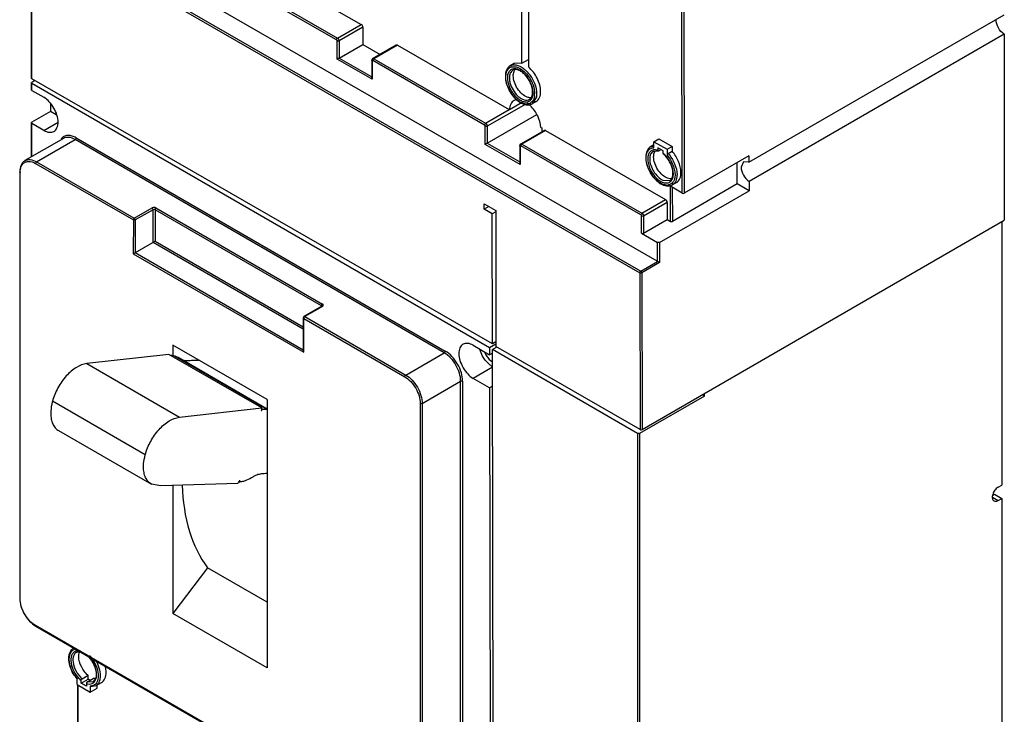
# Model space of a CAD drawing. Header units: millimetres. Extents: x 107 to 319, y 46 to 550.
# Tile 3 of 6: x 107 to 319, y 212 to 361. Entities that reach past the tile are written whole.
import ezdxf

# ---------------------------------------------------------------- set-up
doc = ezdxf.new("R2010")
doc.units = ezdxf.units.MM
doc.header["$LTSCALE"] = 38.713635
doc.layers.get('0').update_dxf_attribs({"linetype": 'CONTINUOUS'})

msp = doc.modelspace()

# ---------------------------------------------------------------- linework, layer by layer
at = {"color": 7, "linetype": 'Continuous'}
for p, q in [((249.79, 324.03), (249.7, 387.36)), ((250.13, 387.36), (250.22, 324.03)), ((215.36, 351.95), (215.36, 385.6)), ((244.93, 309.11), (113.84, 384.55)), ((216.74, 384.8), (216.74, 351.15)), ((109.93, 382.22), (109.93, 348.75)), ((110.02, 348.62), (110.02, 382.1)), ((110.02, 382.1), (240.69, 306.91)), ((110.23, 382.47), (240.9, 307.27)), ((156.78, 374.12), (180.82, 360.28)), ((175.52, 356.97), (151.48, 370.81)), ((151.69, 371.18), (175.73, 357.34)), ((264.15, 330.71), (318.95, 362.35)), ((175.73, 357.34), (180.82, 360.28)), ((181.17, 359.67), (176.08, 356.73)), ((181.17, 359.67), (181.18, 355.99)), ((318.96, 358.19), (264.16, 326.55)), ((318.96, 358.19), (319.01, 318.19)), ((175.66, 352.81), (175.66, 356.73)), ((176.08, 356.73), (176.09, 353.05)), ((176.09, 353.05), (181.18, 355.99)), ((181.18, 355.99), (184.91, 353.85)), ((188.35, 355.83), (183.26, 352.89)), ((188.6, 355.81), (183.51, 352.87)), ((188.6, 355.81), (212.64, 341.97)), ((183.16, 348.49), (175.66, 352.81)), ((176.09, 353.05), (183.07, 349.03)), ((183.07, 352.54), (183.07, 348.79)), ((183.15, 352.42), (183.16, 348.49)), ((207.34, 338.66), (183.3, 352.5)), ((183.51, 352.87), (207.55, 339.03)), ((213.7, 351.87), (212.85, 351.38)), ((215.36, 351.95), (213.7, 351.87)), ((215.36, 351.95), (216.74, 352.75)), ((109.93, 347.7), (109.93, 346.23)), ((209.02, 291.65), (110.02, 348.62)), ((110.71, 348.22), (110.02, 347.82)), ((110.02, 346.11), (110.02, 347.58)), ((208.4, 290.77), (110.02, 347.58)), ((110.02, 346.11), (112.61, 344.62)), ((114.05, 343.24), (114.05, 341.58)), ((216.16, 343.18), (207.9, 338.42)), ((215.4, 343.5), (212.69, 341.94)), ((218.47, 344.75), (217.55, 343.24)), ((218.4, 343.73), (217.55, 343.24)), ((114.05, 341.58), (110.02, 339.25)), ((115.3, 340.85), (114.05, 341.58)), ((207.55, 339.03), (212.64, 341.97)), ((207.91, 334.74), (218.57, 340.9)), ((109.93, 339.13), (109.93, 331.8)), ((110.02, 331.85), (110.02, 339.01)), ((112.6, 337.51), (110.02, 339.01)), ((112.6, 337.51), (115.68, 339.29)), ((207.48, 334.5), (207.48, 338.42)), ((207.9, 338.42), (207.91, 334.74)), ((220.17, 337.52), (215.08, 334.58)), ((220.42, 337.5), (215.33, 334.56)), ((219.4, 338.15), (219.6, 338.03)), ((219.6, 338.03), (219.6, 337.19)), ((220.42, 337.5), (246.23, 322.64)), ((116.83, 335.79), (108.56, 331.01)), ((111.06, 330.76), (119.33, 335.54)), ((198.66, 289.73), (119.33, 335.54)), ((119.54, 335.91), (198.87, 290.1)), ((214.98, 330.18), (207.48, 334.5)), ((207.91, 334.74), (214.89, 330.72)), ((215.33, 334.56), (241.14, 319.7)), ((243.73, 334.39), (243.01, 333.97)), ((243.73, 335.08), (244.79, 335.69)), ((243.73, 333.79), (243.73, 335.08)), ((243.73, 335.08), (246.56, 333.45)), ((244.79, 335.69), (247.62, 334.06)), ((214.89, 334.23), (214.89, 330.48)), ((214.97, 334.11), (214.98, 330.18)), ((240.92, 319.34), (215.12, 334.19)), ((244.67, 333.07), (243.56, 333.01)), ((243.56, 333.01), (243.56, 333.01)), ((244.58, 333.78), (244.58, 333.22)), ((245.71, 333.12), (244.58, 333.78)), ((244.79, 333.09), (245.28, 333.37)), ((245.71, 332.56), (245.71, 333.12)), ((246.56, 333.45), (247.62, 334.06)), ((246.56, 333.45), (246.56, 332.16)), ((246.77, 332.55), (247.62, 333.04)), ((247.62, 334.06), (247.62, 333.04)), ((110.85, 330.4), (131.85, 318.27)), ((111.06, 330.76), (132.06, 318.64)), ((264.15, 332.07), (250.22, 324.03)), ((261.61, 326.01), (261.61, 330.61)), ((262.98, 330.78), (262.46, 329.61)), ((264.15, 330.71), (262.98, 330.78)), ((264.15, 332.07), (264.15, 330.71)), ((107.44, 328.6), (107.43, 237)), ((107.52, 236.88), (107.52, 328.48)), ((245.66, 326.8), (247.16, 326.78)), ((261.61, 326.01), (247.68, 317.97)), ((248.56, 326.32), (247.71, 325.83)), ((264.16, 324.55), (261.61, 326.01)), ((264.16, 326.55), (264.16, 324.55)), ((244.93, 313.44), (264.16, 324.55)), ((247.26, 317.97), (247.25, 325.5)), ((249.79, 324.03), (247.25, 325.5)), ((247.67, 325.25), (247.68, 317.97)), ((207.25, 320.6), (207.25, 321.74)), ((207.25, 321.74), (209.72, 320.32)), ((241.14, 319.7), (246.23, 322.64)), ((246.58, 322.03), (241.49, 319.09)), ((246.58, 322.03), (246.59, 318.35)), ((132.06, 318.64), (135.88, 320.84)), ((136.09, 320.47), (132.27, 318.27)), ((136.09, 313.44), (136.09, 320.47)), ((136.51, 320.47), (136.51, 313.69)), ((172.28, 299.82), (136.51, 320.47)), ((136.72, 320.84), (172.49, 300.19)), ((208.24, 321.17), (207.25, 320.6)), ((208.98, 319.6), (207.25, 320.6)), ((209.72, 320.03), (208.98, 319.6)), ((209.02, 291.65), (208.98, 319.6)), ((209.72, 320.32), (209.77, 291.06)), ((131.85, 318.27), (131.84, 311)), ((132.27, 318.27), (132.27, 311.24)), ((241.07, 315.41), (241.07, 319.09)), ((241.16, 273.24), (319.01, 318.19)), ((241.49, 319.09), (241.5, 315.41)), ((241.5, 315.41), (246.59, 318.35)), ((246.59, 318.35), (247.26, 317.97)), ((318.48, 317.88), (318.48, 261.31)), ((241.07, 315.41), (244.5, 313.44)), ((131.84, 311), (136.51, 313.69)), ((168.37, 294.8), (136.09, 313.44)), ((136.51, 313.69), (136.38, 313.61)), ((136.51, 313.69), (168.37, 295.29)), ((244.51, 309.35), (244.5, 313.44)), ((244.93, 313.44), (244.93, 309.11)), ((131.98, 311.07), (132.13, 311.16)), ((132.27, 311.24), (168.37, 290.39)), ((131.84, 311), (168.46, 289.85)), ((240.9, 307.27), (244.51, 309.35)), ((244.93, 309.11), (241.11, 306.91)), ((240.69, 306.91), (240.74, 273.24)), ((241.11, 306.91), (241.16, 273.24)), ((172.34, 299.71), (168.52, 297.51)), ((172.49, 299.7), (168.67, 297.49)), ((172.28, 299.71), (172.28, 299.82)), ((168.37, 297.25), (168.37, 290.15)), ((168.46, 289.85), (168.46, 297.13)), ((168.46, 297.13), (190.18, 284.59)), ((168.67, 297.49), (190.39, 284.95)), ((209.76, 292.08), (209.02, 291.65)), ((140.35, 291.37), (140.35, 289.1)), ((160.58, 279.69), (140.35, 291.37)), ((204.88, 291.33), (208.41, 289.3)), ((209.77, 291.55), (208.4, 290.77)), ((208.4, 290.77), (208.41, 289.3)), ((209.96, 290.95), (209.02, 290.41)), ((209.18, 179.01), (209.02, 290.41)), ((240.21, 272.4), (209.02, 290.41)), ((240.74, 273.24), (209.77, 291.06)), ((139.51, 289.39), (121.83, 287.4)), ((159.45, 277.87), (139.51, 289.39)), ((160.61, 277.52), (140.67, 289.03)), ((160.58, 277.65), (141.46, 288.69)), ((190.39, 284.95), (198.66, 289.73)), ((209.03, 289.65), (208.41, 289.3)), ((121.83, 287.4), (141.77, 275.88)), ((209.03, 286.62), (204.88, 284.23)), ((193.92, 278.83), (202.19, 283.61)), ((202.19, 192.01), (202.19, 283.61)), ((202.62, 283.61), (202.61, 192.01)), ((208.42, 282.19), (204.88, 284.23)), ((209.04, 282.55), (208.42, 282.19)), ((208.42, 282.19), (208.56, 179.37)), ((134.42, 267.81), (114.48, 279.33)), ((160.58, 279.69), (160.58, 222.04)), ((254.56, 280.44), (240.63, 272.4)), ((254.56, 280.44), (254.1, 280.71)), ((254.56, 280.44), (254.56, 280.98)), ((141.77, 275.88), (159.45, 277.87)), ((159.45, 277.87), (159.29, 277.33)), ((159.29, 277.33), (159.49, 277.35)), ((159.49, 277.35), (159.35, 277.43)), ((159.57, 277.62), (159.37, 277.74)), ((159.49, 277.35), (159.57, 277.62)), ((193.5, 278.83), (193.49, 187.24)), ((193.92, 278.83), (193.91, 187.24)), ((115.79, 273), (135.73, 261.49)), ((240.21, 272.4), (240.2, 161.16)), ((240.63, 272.4), (240.62, 161.16)), ((137.77, 261.15), (135.73, 261.49)), ((154.28, 261.66), (137.77, 261.15)), ((140.35, 261.23), (140.35, 233.72)), ((154.37, 261.94), (154.28, 261.66)), ((154.5, 261.94), (154.37, 261.94)), ((154.59, 262.21), (154.5, 261.94)), ((154.55, 262.03), (154.69, 261.95)), ((154.78, 262.22), (154.59, 262.21)), ((154.69, 261.95), (154.78, 262.22)), ((317.67, 260.84), (318.48, 261.31)), ((316.46, 258.68), (317.67, 257.98)), ((316.52, 259.17), (316.88, 259.37)), ((316.88, 259.37), (318.48, 258.45)), ((317.67, 257.98), (318.48, 258.45)), ((318.48, 258.45), (318.48, 199.08)), ((147.82, 243.51), (140.35, 233.72)), ((160.58, 236.15), (147.82, 243.51)), ((160.58, 222.04), (140.35, 233.72)), ((190.17, 185.32), (110.84, 231.13)), ((110.9, 230.99), (190.23, 185.18)), ((120.84, 219.7), (122.11, 220.44)), ((122.11, 219.63), (122.11, 220.44)), ((119.78, 218.44), (119.78, 219.73)), ((119.78, 218.44), (122.6, 216.81)), ((119.94, 165.39), (119.94, 218.35)), ((120.03, 165.26), (120.03, 218.3)), ((120.62, 218.77), (122.11, 219.63)), ((120.62, 218.77), (120.62, 219.33)), ((121.76, 218.12), (120.62, 218.77)), ((121.76, 218.67), (121.76, 218.12)), ((121.97, 219.05), (123.24, 219.78)), ((121.97, 219.05), (123.2, 219.12)), ((122.54, 219.38), (122.11, 219.63)), ((122.6, 218.1), (122.6, 216.81)), ((123.76, 218.17), (122.73, 217.92)), ((123.75, 218.17), (125.03, 218.9)), ((124.09, 217.67), (124.09, 218.36)), ((122.6, 216.81), (124.09, 217.67))]:
    msp.add_line(p, q, dxfattribs=at)
for centre, radius, start, end in [((220.63, 275.67), 89.29, 119.9242, 120.2386), ((215.16, 349.04), 3.28, 170.4157, 173.8561), ((213.52, 349.73), 1.47, 114.854, 123.7406), ((213.74, 348.77), 1.98, 81.143, 84.7582), ((215.72, 348.78), 3.49, 177.3927, 180.0959), ((217.43, 348.94), 5.21, 189.9895, 194.3135), ((219.27, 349.66), 7.49, 202.3167, 210.1351), ((212.54, 345.43), 5.21, 9.9895, 14.3135), ((213.14, 345.53), 4.61, 5.3051, 10.0006), ((213.76, 345.59), 3.99, 0.1497, 5.3177), ((214.82, 345.33), 3.28, 350.4157, 353.8561), ((213.65, 345.38), 4.45, 0.1483, 4.9289), ((214.48, 345.37), 3.62, 353.854, 357.0779), ((214.12, 345.39), 3.97, 357.0756, 0.1038), ((218.04, 348.52), 5.81, 227.4252, 228.8513), ((213.04, 338.73), 5.83, 49.1229, 52.7224), ((212.69, 338.31), 6.38, 46.4744, 49.1396), ((216.46, 344.64), 1.47, 294.8476, 301.9589), ((212.45, 338.06), 6.72, 45.0729, 46.4861), ((252.45, 257.36), 89.29, 119.9242, 120.2386), ((243.87, 332.31), 1.88, 94.5785, 97.0748), ((242.64, 328.81), 4.85, 49.2768, 50.6651), ((111.81, 328.48), 4.28, 178.6631, 179.9991), ((247.66, 330.46), 4.96, 231.4593, 236.2642), ((246.54, 327.82), 2.06, 263.8586, 268.8757), ((246.54, 327.63), 1.87, 268.8833, 274.4313), ((168.67, 297.25), 0.3, 119.9999, 179.9954), ((212.11, 291.96), 5.24, 203.2746, 207.1614), ((212.21, 292.01), 5.35, 207.1605, 210.6853), ((212.19, 292), 5.33, 210.6647, 216.0948), ((119.97, 224.73), 1.82, 120.3175, 129.4834), ((119.89, 224.36), 1.31, 111.3767, 120.6633), ((119.91, 224.32), 1.36, 106.0448, 111.3751), ((121.85, 224.77), 1.67, 150.675, 155.8765), ((117.25, 219.9), 7.06, 35.6697, 43.0786), ((117.38, 219.92), 6.65, 21.7211, 31.6204), ((125.56, 224.62), 7.63, 213.3663, 220.1869), ((125.31, 224.47), 7.28, 213.4651, 220.5329), ((125.16, 224.29), 7.11, 220.2402, 221.3003), ((122.48, 219.88), 1.32, 306.0684, 309.1434), ((122.45, 219.92), 1.37, 309.1851, 316.4676)]:
    msp.add_arc(centre, radius, start, end, dxfattribs=at)
for centre, ratio, start_param, end_param in [((110.23, 348.75), 0.576397, 3.141549, 3.92618), ((250.01, 324.15), 0.577342, -2.356189, -0.785393)]:
    msp.add_ellipse(centre, major_axis=(0.3, 0), ratio=ratio, start_param=start_param, end_param=end_param, dxfattribs=at)
for points, knots in [([(181.17, 359.67), (181.17, 359.73), (181.13, 359.97), (180.98, 360.19), (180.82, 360.28)], [0, 0, 0, 0, 0.240678, 1, 1, 1, 1]), ([(318.96, 358.19), (318.45, 358.52), (317.65, 359.47), (317.26, 360.66), (317.26, 361.25)], [0, 0, 0, 0, 0.5036, 1, 1, 1, 1]), ([(175.52, 356.97), (175.52, 357.01), (175.54, 357.15), (175.63, 357.29), (175.73, 357.34)], [0, 0, 0, 0, 0.24048, 1, 1, 1, 1]), ([(176.08, 356.73), (176.05, 356.71), (175.92, 356.66), (175.75, 356.68), (175.66, 356.73)], [0, 0, 0, 0, 0.240409, 1, 1, 1, 1]), ([(175.73, 357.34), (175.78, 357.31), (175.96, 357.16), (176.08, 356.91), (176.08, 356.73)], [0, 0, 0, 0, 0.240221, 1, 1, 1, 1]), ([(188.6, 355.81), (188.58, 355.82), (188.5, 355.86), (188.4, 355.86), (188.35, 355.83)], [0, 0, 0, 0, 0.293794, 1, 1, 1, 1]), ([(183.26, 352.89), (183.2, 352.86), (183.1, 352.75), (183.07, 352.61), (183.07, 352.54)], [0, 0, 0, 0, 0.500507, 1, 1, 1, 1]), ([(183.15, 352.42), (183.14, 352.42), (183.1, 352.45), (183.07, 352.5), (183.07, 352.54)], [0, 0, 0, 0, 0.294096, 1, 1, 1, 1]), ([(183.15, 352.42), (183.15, 352.43), (183.16, 352.47), (183.19, 352.51), (183.22, 352.52)], [0, 0, 0, 0, 0.304911, 1, 1, 1, 1]), ([(183.33, 352.91), (183.34, 352.91), (183.4, 352.91), (183.46, 352.89), (183.51, 352.87)], [0, 0, 0, 0, 0.225072, 1, 1, 1, 1]), ([(183.51, 352.87), (183.49, 352.86), (183.41, 352.8), (183.35, 352.71), (183.33, 352.64)], [0, 0, 0, 0, 0.228595, 1, 1, 1, 1]), ([(212.85, 351.38), (212.5, 351.18), (211.91, 350.45), (211.79, 349.56), (211.79, 349.1)], [0, 0, 0, 0, 0.462987, 1, 1, 1, 1]), ([(212.85, 351.38), (213.07, 351.51), (213.62, 351.66), (214.52, 351.51), (215.44, 351.05), (216.67, 350.03), (217.88, 348.31), (218.42, 346.68), (218.5, 345.86)], [0, 0, 0, 0, 0.0869, 0.185288, 0.300558, 0.431995, 0.721578, 1, 1, 1, 1]), ([(213.38, 351.19), (213.88, 351.25), (214.73, 350.99), (215.68, 350.33), (216.67, 349.35), (217.62, 347.84), (218.03, 346.45), (218.08, 345.77)], [0, 0, 0, 0, 0.196601, 0.317881, 0.451261, 0.73381, 1, 1, 1, 1]), ([(211.93, 349.58), (211.97, 349.87), (212.13, 350.39), (212.5, 350.81), (212.71, 350.95)], [0, 0, 0, 0, 0.53442, 1, 1, 1, 1]), ([(212.89, 350.46), (212.68, 350.3), (212.35, 349.81), (212.25, 349.24), (212.23, 348.94)], [0, 0, 0, 0, 0.456225, 1, 1, 1, 1]), ([(213.4, 350.43), (213.16, 350.29), (212.74, 349.76), (212.65, 349.12), (212.66, 348.77)], [0, 0, 0, 0, 0.449037, 1, 1, 1, 1]), ([(213.92, 350.74), (213.73, 350.76), (213.36, 350.73), (213.02, 350.57), (212.89, 350.46)], [0, 0, 0, 0, 0.516257, 1, 1, 1, 1]), ([(217.66, 345.72), (217.66, 346.37), (217.29, 347.73), (216.36, 349.18), (215.38, 350.06), (214.65, 350.47), (213.97, 350.62), (213.56, 350.52), (213.4, 350.43)], [0, 0, 0, 0, 0.275175, 0.575212, 0.712235, 0.829703, 0.924027, 1, 1, 1, 1]), ([(213.5, 349.26), (213.5, 349.4), (213.53, 349.89), (213.7, 350.38), (213.93, 350.65)], [0, 0, 0, 0, 0.283151, 1, 1, 1, 1]), ([(216.51, 344.64), (216.1, 344.79), (215.3, 345.33), (214.36, 346.46), (213.7, 347.81), (213.5, 348.8), (213.5, 349.26)], [0, 0, 0, 0, 0.225213, 0.487364, 0.75652, 1, 1, 1, 1]), ([(214.53, 350.59), (214.49, 350.61), (214.33, 350.66), (214.17, 350.7), (214.04, 350.72)], [0, 0, 0, 0, 0.260163, 1, 1, 1, 1]), ([(215.38, 350.11), (215.32, 350.16), (215.05, 350.35), (214.76, 350.5), (214.53, 350.59)], [0, 0, 0, 0, 0.264752, 1, 1, 1, 1]), ([(216.06, 349.5), (216, 349.56), (215.79, 349.78), (215.56, 349.97), (215.38, 350.11)], [0, 0, 0, 0, 0.257943, 1, 1, 1, 1]), ([(217.6, 346.72), (217.53, 346.97), (217.19, 347.98), (216.61, 348.92), (216.06, 349.5)], [0, 0, 0, 0, 0.245285, 1, 1, 1, 1]), ([(219.37, 345.89), (219.37, 346.35), (219.22, 347.34), (218.49, 349.22), (217.53, 350.5), (216.74, 351.15)], [0, 0, 0, 0, 0.23271, 0.489863, 1, 1, 1, 1]), ([(109.93, 347.7), (109.93, 347.74), (109.96, 347.79), (110.01, 347.82), (110.02, 347.82)], [0, 0, 0, 0, 0.706098, 1, 1, 1, 1]), ([(110.02, 347.58), (110.01, 347.59), (109.96, 347.61), (109.93, 347.66), (109.93, 347.7)], [0, 0, 0, 0, 0.293905, 1, 1, 1, 1]), ([(211.79, 349.1), (211.79, 348.13), (212.39, 346.17), (213.61, 344.55), (214.39, 343.91)], [0, 0, 0, 0, 0.489755, 1, 1, 1, 1]), ([(212.34, 346.82), (212.27, 347), (212.02, 347.7), (211.88, 348.44), (211.88, 348.98)], [0, 0, 0, 0, 0.266568, 1, 1, 1, 1]), ([(212.23, 348.77), (212.23, 348.71), (212.24, 348.47), (212.27, 348.22), (212.3, 348.04)], [0, 0, 0, 0, 0.240893, 1, 1, 1, 1]), ([(212.38, 347.65), (212.53, 347.06), (213.02, 345.93), (213.78, 344.97), (214.23, 344.56)], [0, 0, 0, 0, 0.502253, 1, 1, 1, 1]), ([(212.66, 348.77), (212.66, 348.69), (212.67, 348.34), (212.73, 348), (212.79, 347.74)], [0, 0, 0, 0, 0.237324, 1, 1, 1, 1]), ([(212.79, 347.74), (212.93, 347.2), (213.38, 346.16), (214.08, 345.27), (214.49, 344.89)], [0, 0, 0, 0, 0.502049, 1, 1, 1, 1]), ([(109.93, 346.23), (109.93, 346.2), (109.96, 346.14), (110.01, 346.12), (110.02, 346.11)], [0, 0, 0, 0, 0.706097, 1, 1, 1, 1]), ([(214.11, 344.25), (213.98, 344.36), (213.48, 344.86), (213.06, 345.44), (212.8, 345.91)], [0, 0, 0, 0, 0.241402, 1, 1, 1, 1]), ([(214.49, 344.89), (214.7, 344.71), (215.12, 344.39), (215.79, 344.07), (216.44, 343.98), (216.84, 344.1), (217, 344.19)], [0, 0, 0, 0, 0.3027, 0.568333, 0.796595, 1, 1, 1, 1]), ([(217, 344.19), (217.21, 344.31), (217.59, 344.8), (217.66, 345.39), (217.66, 345.72)], [0, 0, 0, 0, 0.425837, 1, 1, 1, 1]), ([(217.46, 344.34), (217.49, 344.4), (217.62, 344.65), (217.69, 344.93), (217.72, 345.15)], [0, 0, 0, 0, 0.233866, 1, 1, 1, 1]), ([(218.4, 343.73), (218.72, 343.91), (219.27, 344.6), (219.37, 345.44), (219.37, 345.89)], [0, 0, 0, 0, 0.449016, 1, 1, 1, 1]), ([(218.52, 345.4), (218.52, 345.34), (218.52, 345.12), (218.5, 344.91), (218.47, 344.75)], [0, 0, 0, 0, 0.259063, 1, 1, 1, 1]), ([(115.68, 339.29), (115.68, 339.79), (115.49, 340.86), (114.83, 342.35), (113.87, 343.67), (113.04, 344.36), (112.61, 344.62)], [0, 0, 0, 0, 0.237251, 0.499995, 0.762742, 1, 1, 1, 1]), ([(213.67, 343.95), (213.37, 343.78), (212.84, 343.14), (212.71, 342.36), (212.69, 341.94)], [0, 0, 0, 0, 0.452698, 1, 1, 1, 1]), ([(214.85, 343.68), (214.79, 343.71), (214.57, 343.86), (214.37, 344.02), (214.22, 344.15)], [0, 0, 0, 0, 0.241972, 1, 1, 1, 1]), ([(214.23, 344.56), (214.47, 344.35), (214.94, 343.99), (215.7, 343.66), (216.44, 343.59), (216.87, 343.75), (217.04, 343.88)], [0, 0, 0, 0, 0.304769, 0.569967, 0.796375, 1, 1, 1, 1]), ([(214.39, 343.91), (214.65, 343.7), (215.17, 343.35), (216.01, 343.02), (216.83, 342.95), (217.33, 343.11), (217.55, 343.24)], [0, 0, 0, 0, 0.288493, 0.547827, 0.781146, 1, 1, 1, 1]), ([(215.55, 343.33), (215.49, 343.35), (215.25, 343.45), (215.01, 343.57), (214.85, 343.68)], [0, 0, 0, 0, 0.238782, 1, 1, 1, 1]), ([(217.07, 343.31), (216.85, 343.21), (216.32, 343.12), (215.81, 343.23), (215.55, 343.33)], [0, 0, 0, 0, 0.466277, 1, 1, 1, 1]), ([(217.48, 344.54), (217.4, 344.53), (217.07, 344.49), (216.74, 344.56), (216.51, 344.64)], [0, 0, 0, 0, 0.231303, 1, 1, 1, 1]), ([(219.4, 338.15), (219.36, 339), (218.84, 340.72), (217.83, 342.18), (217.2, 342.82)], [0, 0, 0, 0, 0.486281, 1, 1, 1, 1]), ([(218.05, 344.79), (218.04, 344.72), (217.99, 344.47), (217.9, 344.22), (217.81, 344.05)], [0, 0, 0, 0, 0.263519, 1, 1, 1, 1]), ([(109.93, 339.13), (109.93, 339.16), (109.96, 339.21), (110.01, 339.24), (110.02, 339.25)], [0, 0, 0, 0, 0.706098, 1, 1, 1, 1]), ([(110.02, 339.01), (110.01, 339.01), (109.96, 339.04), (109.93, 339.09), (109.93, 339.13)], [0, 0, 0, 0, 0.293905, 1, 1, 1, 1]), ([(114.78, 337.3), (115.07, 337.47), (115.58, 338.1), (115.68, 338.87), (115.68, 339.29)], [0, 0, 0, 0, 0.449166, 1, 1, 1, 1]), ([(207.34, 338.66), (207.34, 338.7), (207.36, 338.84), (207.45, 338.98), (207.55, 339.03)], [0, 0, 0, 0, 0.24048, 1, 1, 1, 1]), ([(207.55, 339.03), (207.6, 339), (207.78, 338.85), (207.9, 338.6), (207.9, 338.42)], [0, 0, 0, 0, 0.240221, 1, 1, 1, 1]), ([(112.6, 337.51), (112.96, 337.3), (113.68, 337.01), (114.49, 337.13), (114.78, 337.3)], [0, 0, 0, 0, 0.55084, 1, 1, 1, 1]), ([(119.54, 335.91), (119.27, 336.07), (118.72, 336.32), (117.88, 336.46), (117.1, 336.33), (116.68, 336.05), (116.51, 335.87)], [0, 0, 0, 0, 0.293254, 0.550001, 0.778938, 1, 1, 1, 1]), ([(207.9, 338.42), (207.87, 338.4), (207.74, 338.35), (207.57, 338.36), (207.48, 338.42)], [0, 0, 0, 0, 0.240409, 1, 1, 1, 1]), ([(220.42, 337.5), (220.4, 337.51), (220.32, 337.54), (220.22, 337.55), (220.17, 337.52)], [0, 0, 0, 0, 0.293794, 1, 1, 1, 1]), ([(119.33, 335.54), (118.92, 335.78), (118.26, 336.04), (117.38, 336.02), (117, 335.88), (116.83, 335.79)], [0, 0, 0, 0, 0.547747, 0.781594, 1, 1, 1, 1]), ([(119.54, 335.91), (119.54, 335.87), (119.52, 335.73), (119.43, 335.59), (119.33, 335.54)], [0, 0, 0, 0, 0.240493, 1, 1, 1, 1]), ([(215.08, 334.58), (215.02, 334.55), (214.92, 334.44), (214.89, 334.3), (214.89, 334.23)], [0, 0, 0, 0, 0.500507, 1, 1, 1, 1]), ([(215.15, 334.6), (215.16, 334.6), (215.22, 334.6), (215.28, 334.58), (215.33, 334.56)], [0, 0, 0, 0, 0.225072, 1, 1, 1, 1]), ([(215.33, 334.56), (215.31, 334.54), (215.23, 334.49), (215.17, 334.4), (215.15, 334.33)], [0, 0, 0, 0, 0.228595, 1, 1, 1, 1]), ([(214.97, 334.11), (214.96, 334.11), (214.92, 334.14), (214.89, 334.19), (214.89, 334.23)], [0, 0, 0, 0, 0.294096, 1, 1, 1, 1]), ([(214.97, 334.11), (214.97, 334.12), (214.98, 334.16), (215.01, 334.2), (215.04, 334.21)], [0, 0, 0, 0, 0.304911, 1, 1, 1, 1]), ([(243.01, 333.97), (242.68, 333.78), (242.12, 333.11), (241.87, 331.78), (242.08, 330.27), (242.69, 328.73), (243.63, 327.33), (244.78, 326.24), (246.03, 325.58), (246.94, 325.55), (247.32, 325.66)], [0, 0, 0, 0, 0.098521, 0.211287, 0.343551, 0.48992, 0.638735, 0.77739, 0.897543, 1, 1, 1, 1]), ([(242.04, 331.71), (242.05, 332.08), (242.16, 332.77), (242.6, 333.35), (242.85, 333.53)], [0, 0, 0, 0, 0.546064, 1, 1, 1, 1]), ([(243.46, 333.27), (243.23, 333.2), (242.78, 332.89), (242.42, 332.1), (242.35, 331.11), (242.57, 330), (243.03, 328.87), (243.7, 327.83), (244.52, 326.98), (245.15, 326.57), (245.47, 326.42)], [0, 0, 0, 0, 0.086826, 0.183725, 0.300128, 0.435486, 0.582988, 0.732813, 0.874658, 1, 1, 1, 1]), ([(243.56, 333.01), (243.32, 332.87), (242.9, 332.35), (242.81, 331.71), (242.81, 331.36)], [0, 0, 0, 0, 0.449021, 1, 1, 1, 1]), ([(243.01, 333.97), (243.15, 334.05), (243.36, 334.13), (243.58, 334.17), (243.63, 334.17)], [0, 0, 0, 0, 0.743513, 1, 1, 1, 1]), ([(244.58, 333.22), (244.48, 333.25), (244.12, 333.35), (243.72, 333.35), (243.46, 333.27)], [0, 0, 0, 0, 0.27384, 1, 1, 1, 1]), ([(243.66, 331.85), (243.66, 331.98), (243.69, 332.43), (243.82, 332.88), (244.01, 333.14)], [0, 0, 0, 0, 0.279825, 1, 1, 1, 1]), ([(244.67, 333.07), (244.63, 333.08), (244.59, 333.14), (244.58, 333.2), (244.58, 333.22)], [0, 0, 0, 0, 0.699583, 1, 1, 1, 1]), ([(244.79, 333.09), (244.78, 333.08), (244.74, 333.06), (244.7, 333.06), (244.67, 333.07)], [0, 0, 0, 0, 0.286266, 1, 1, 1, 1]), ([(245.71, 332.56), (245.71, 332.55), (245.72, 332.5), (245.74, 332.45), (245.76, 332.43)], [0, 0, 0, 0, 0.287923, 1, 1, 1, 1]), ([(247.16, 326.78), (247.89, 327.2), (247.9, 328.79), (247.44, 330.13), (246.86, 331.28), (246.24, 332.03), (245.76, 332.43)], [0, 0, 0, 0, 0.397265, 0.545933, 0.701285, 1, 1, 1, 1]), ([(247.9, 328.04), (247.93, 328.85), (247.46, 330.53), (246.46, 331.93), (245.8, 332.49)], [0, 0, 0, 0, 0.483707, 1, 1, 1, 1]), ([(246.77, 332.55), (246.67, 332.5), (246.58, 332.35), (246.56, 332.19), (246.56, 332.16)], [0, 0, 0, 0, 0.761795, 1, 1, 1, 1]), ([(246.77, 332.55), (247.35, 331.9), (248.25, 330.46), (248.68, 328.79), (248.68, 327.98)], [0, 0, 0, 0, 0.520556, 1, 1, 1, 1]), ([(249.53, 328.47), (249.53, 329.28), (249.1, 330.95), (248.2, 332.39), (247.62, 333.04)], [0, 0, 0, 0, 0.479445, 1, 1, 1, 1]), ([(108.56, 331.01), (108.38, 330.91), (108.04, 330.62), (107.55, 329.83), (107.44, 329.09), (107.44, 328.6)], [0, 0, 0, 0, 0.227777, 0.465419, 1, 1, 1, 1]), ([(107.53, 328.58), (107.53, 328.76), (107.58, 329.4), (107.84, 330.04), (108.16, 330.37)], [0, 0, 0, 0, 0.284603, 1, 1, 1, 1]), ([(108.56, 331.01), (108.72, 331.11), (109.1, 331.24), (109.99, 331.26), (110.65, 331), (111.06, 330.76)], [0, 0, 0, 0, 0.218406, 0.452253, 1, 1, 1, 1]), ([(108.89, 330.79), (109.04, 330.83), (109.71, 330.91), (110.39, 330.66), (110.85, 330.4)], [0, 0, 0, 0, 0.221494, 1, 1, 1, 1]), ([(111.06, 330.76), (111.03, 330.75), (110.92, 330.65), (110.85, 330.51), (110.85, 330.4)], [0, 0, 0, 0, 0.240499, 1, 1, 1, 1]), ([(242.3, 329.97), (242.25, 330.12), (242.1, 330.69), (242.02, 331.28), (242.04, 331.71)], [0, 0, 0, 0, 0.266333, 1, 1, 1, 1]), ([(242.81, 331.36), (242.81, 330.91), (243, 329.96), (243.62, 328.65), (244.51, 327.53), (245.27, 326.98), (245.66, 326.8)], [0, 0, 0, 0, 0.241219, 0.508104, 0.770515, 1, 1, 1, 1]), ([(246.66, 327.23), (246.26, 327.38), (245.46, 327.92), (244.52, 329.05), (243.86, 330.4), (243.66, 331.38), (243.66, 331.85)], [0, 0, 0, 0, 0.225213, 0.487364, 0.75652, 1, 1, 1, 1]), ([(246.56, 332.16), (247.16, 331.46), (248.03, 329.95), (248.34, 328.18), (248.21, 327.39)], [0, 0, 0, 0, 0.533791, 1, 1, 1, 1]), ([(107.52, 328.48), (107.51, 328.49), (107.47, 328.51), (107.44, 328.56), (107.44, 328.6)], [0, 0, 0, 0, 0.293908, 1, 1, 1, 1]), ([(243.59, 327.56), (243.16, 328.1), (242.68, 328.9), (242.37, 329.76), (242.3, 329.97)], [0, 0, 0, 0, 0.753683, 1, 1, 1, 1]), ([(247.17, 326.44), (247.4, 326.6), (247.79, 327.1), (247.89, 327.71), (247.9, 328.04)], [0, 0, 0, 0, 0.454183, 1, 1, 1, 1]), ([(248.68, 327.98), (248.68, 327.83), (248.65, 327.26), (248.49, 326.69), (248.26, 326.35)], [0, 0, 0, 0, 0.278539, 1, 1, 1, 1]), ([(248.56, 326.32), (248.88, 326.5), (249.42, 327.19), (249.53, 328.02), (249.53, 328.47)], [0, 0, 0, 0, 0.449029, 1, 1, 1, 1]), ([(262.46, 329.61), (262.46, 329.02), (262.85, 327.83), (263.65, 326.88), (264.16, 326.55)], [0, 0, 0, 0, 0.4964, 1, 1, 1, 1]), ([(244.57, 326.58), (244.48, 326.65), (244.13, 326.95), (243.81, 327.29), (243.59, 327.56)], [0, 0, 0, 0, 0.239917, 1, 1, 1, 1]), ([(246.32, 325.77), (246.21, 325.78), (245.7, 325.88), (245.23, 326.11), (244.91, 326.33)], [0, 0, 0, 0, 0.226674, 1, 1, 1, 1]), ([(245.47, 326.42), (245.76, 326.3), (246.34, 326.13), (246.95, 326.29), (247.17, 326.44)], [0, 0, 0, 0, 0.541176, 1, 1, 1, 1]), ([(247.44, 327.1), (247.38, 327.1), (247.12, 327.1), (246.85, 327.16), (246.66, 327.23)], [0, 0, 0, 0, 0.234085, 1, 1, 1, 1]), ([(247.9, 326.51), (247.8, 326.35), (247.56, 326.07), (247.23, 325.89), (247.06, 325.84)], [0, 0, 0, 0, 0.508756, 1, 1, 1, 1]), ([(248.26, 326.35), (248.23, 326.3), (248.07, 326.09), (247.87, 325.92), (247.71, 325.83)], [0, 0, 0, 0, 0.258607, 1, 1, 1, 1]), ([(248.21, 327.39), (248.2, 327.31), (248.14, 327), (248.02, 326.7), (247.9, 326.51)], [0, 0, 0, 0, 0.267719, 1, 1, 1, 1]), ([(246.58, 322.03), (246.58, 322.09), (246.54, 322.33), (246.39, 322.55), (246.23, 322.64)], [0, 0, 0, 0, 0.240678, 1, 1, 1, 1]), ([(136.72, 320.84), (136.6, 320.91), (136.3, 320.97), (136, 320.91), (135.88, 320.84)], [0, 0, 0, 0, 0.500005, 1, 1, 1, 1]), ([(136.09, 320.47), (136.09, 320.51), (136.06, 320.65), (135.97, 320.79), (135.88, 320.84)], [0, 0, 0, 0, 0.24049, 1, 1, 1, 1]), ([(136.51, 320.47), (136.48, 320.49), (136.35, 320.54), (136.18, 320.53), (136.09, 320.47)], [0, 0, 0, 0, 0.240504, 1, 1, 1, 1]), ([(136.72, 320.84), (136.69, 320.82), (136.58, 320.73), (136.51, 320.58), (136.51, 320.47)], [0, 0, 0, 0, 0.240499, 1, 1, 1, 1]), ([(240.92, 319.34), (240.92, 319.37), (240.95, 319.51), (241.04, 319.65), (241.14, 319.7)], [0, 0, 0, 0, 0.24048, 1, 1, 1, 1]), ([(241.14, 319.7), (241.19, 319.67), (241.37, 319.52), (241.49, 319.27), (241.49, 319.09)], [0, 0, 0, 0, 0.240221, 1, 1, 1, 1]), ([(131.85, 318.27), (131.85, 318.3), (131.87, 318.45), (131.96, 318.58), (132.06, 318.64)], [0, 0, 0, 0, 0.240493, 1, 1, 1, 1]), ([(132.27, 318.27), (132.24, 318.25), (132.1, 318.2), (131.94, 318.21), (131.85, 318.27)], [0, 0, 0, 0, 0.240495, 1, 1, 1, 1]), ([(132.06, 318.64), (132.09, 318.62), (132.2, 318.53), (132.27, 318.38), (132.27, 318.27)], [0, 0, 0, 0, 0.240506, 1, 1, 1, 1]), ([(241.49, 319.09), (241.46, 319.07), (241.32, 319.03), (241.16, 319.04), (241.07, 319.09)], [0, 0, 0, 0, 0.240409, 1, 1, 1, 1]), ([(247.26, 317.97), (247.29, 317.95), (247.43, 317.9), (247.59, 317.91), (247.68, 317.97)], [0, 0, 0, 0, 0.240263, 1, 1, 1, 1]), ([(241.07, 315.41), (241.1, 315.4), (241.24, 315.35), (241.4, 315.36), (241.5, 315.41)], [0, 0, 0, 0, 0.240263, 1, 1, 1, 1]), ([(244.93, 313.44), (244.9, 313.42), (244.76, 313.37), (244.6, 313.39), (244.5, 313.44)], [0, 0, 0, 0, 0.240417, 1, 1, 1, 1]), ([(240.69, 306.91), (240.69, 306.94), (240.72, 307.08), (240.81, 307.22), (240.9, 307.27)], [0, 0, 0, 0, 0.240608, 1, 1, 1, 1]), ([(241.11, 306.91), (241.08, 306.89), (240.95, 306.84), (240.78, 306.85), (240.69, 306.91)], [0, 0, 0, 0, 0.24054, 1, 1, 1, 1]), ([(240.9, 307.27), (240.93, 307.26), (241.04, 307.16), (241.11, 307.02), (241.11, 306.91)], [0, 0, 0, 0, 0.240343, 1, 1, 1, 1]), ([(172.28, 299.82), (172.28, 299.84), (172.29, 299.94), (172.34, 300.04), (172.38, 300.1)], [0, 0, 0, 0, 0.228736, 1, 1, 1, 1]), ([(172.38, 299.74), (172.38, 299.75), (172.35, 299.72), (172.35, 299.72), (172.34, 299.71)], [0, 0, 0, 0, 0.534507, 1, 1, 1, 1]), ([(172.49, 299.7), (172.48, 299.71), (172.43, 299.73), (172.37, 299.73), (172.34, 299.71)], [0, 0, 0, 0, 0.293916, 1, 1, 1, 1]), ([(172.64, 300.03), (172.64, 300.05), (172.6, 300.11), (172.54, 300.16), (172.49, 300.19)], [0, 0, 0, 0, 0.225496, 1, 1, 1, 1]), ([(172.49, 299.7), (172.55, 299.74), (172.67, 299.83), (172.67, 299.98), (172.64, 300.03)], [0, 0, 0, 0, 0.550606, 1, 1, 1, 1]), ([(168.46, 297.13), (168.45, 297.14), (168.4, 297.16), (168.37, 297.21), (168.37, 297.25)], [0, 0, 0, 0, 0.293908, 1, 1, 1, 1]), ([(168.67, 297.49), (168.65, 297.48), (168.56, 297.41), (168.5, 297.31), (168.47, 297.23)], [0, 0, 0, 0, 0.230463, 1, 1, 1, 1]), ([(198.66, 289.73), (198.69, 289.75), (198.8, 289.84), (198.87, 289.99), (198.87, 290.1)], [0, 0, 0, 0, 0.240499, 1, 1, 1, 1]), ([(202.62, 283.61), (202.62, 284.23), (202.39, 285.52), (201.58, 287.34), (200.41, 288.94), (199.4, 289.79), (198.87, 290.1)], [0, 0, 0, 0, 0.237245, 0.49999, 0.762739, 1, 1, 1, 1]), ([(202.71, 291.55), (202.41, 291.38), (201.91, 290.74), (201.81, 289.97), (201.81, 289.55)], [0, 0, 0, 0, 0.449166, 1, 1, 1, 1]), ([(204.88, 291.33), (204.52, 291.54), (203.8, 291.84), (203, 291.72), (202.71, 291.55)], [0, 0, 0, 0, 0.55084, 1, 1, 1, 1]), ([(207.19, 288.59), (207.09, 288.73), (206.73, 289.32), (206.45, 289.96), (206.3, 290.45)], [0, 0, 0, 0, 0.253255, 1, 1, 1, 1]), ([(141.46, 288.69), (141.4, 288.72), (141.15, 288.86), (140.88, 288.97), (140.67, 289.03)], [0, 0, 0, 0, 0.232746, 1, 1, 1, 1]), ([(146, 288.11), (145.68, 288.09), (145.04, 288.06), (144.24, 288.03), (143.6, 288.02), (143.04, 288), (142.62, 288.04), (142.38, 288.14)], [0, 0, 0, 0, 0.265559, 0.529409, 0.660576, 0.788601, 1, 1, 1, 1]), ([(202.19, 283.61), (202.19, 284.19), (201.98, 285.41), (201.22, 287.13), (200.11, 288.64), (199.16, 289.44), (198.66, 289.73)], [0, 0, 0, 0, 0.237245, 0.499995, 0.762748, 1, 1, 1, 1]), ([(201.81, 289.55), (201.81, 289.05), (202, 287.99), (202.66, 286.49), (203.62, 285.17), (204.45, 284.48), (204.88, 284.23)], [0, 0, 0, 0, 0.237251, 0.499995, 0.762742, 1, 1, 1, 1]), ([(209.03, 286.73), (208.86, 286.84), (208.14, 287.35), (207.56, 288.03), (207.19, 288.59)], [0, 0, 0, 0, 0.231514, 1, 1, 1, 1]), ([(207.88, 288.86), (207.97, 288.74), (208.3, 288.33), (208.7, 287.96), (209.03, 287.76)], [0, 0, 0, 0, 0.265111, 1, 1, 1, 1]), ([(121.83, 287.4), (121.05, 287.31), (119.4, 286.62), (117.29, 284.77), (115.54, 282.27), (114.74, 280.33), (114.48, 279.33)], [0, 0, 0, 0, 0.205042, 0.454145, 0.728578, 1, 1, 1, 1]), ([(190.18, 284.59), (190.18, 284.62), (190.2, 284.76), (190.29, 284.9), (190.39, 284.95)], [0, 0, 0, 0, 0.240493, 1, 1, 1, 1]), ([(190.18, 284.59), (190.65, 284.32), (191.54, 283.56), (192.58, 282.14), (193.29, 280.53), (193.5, 279.38), (193.5, 278.83)], [0, 0, 0, 0, 0.237261, 0.500011, 0.762755, 1, 1, 1, 1]), ([(190.39, 284.95), (190.89, 284.67), (191.84, 283.87), (192.95, 282.35), (193.7, 280.64), (193.92, 279.41), (193.92, 278.83)], [0, 0, 0, 0, 0.237252, 0.500005, 0.762755, 1, 1, 1, 1]), ([(202.62, 283.61), (202.59, 283.63), (202.45, 283.68), (202.29, 283.67), (202.19, 283.61)], [0, 0, 0, 0, 0.240504, 1, 1, 1, 1]), ([(114.48, 279.33), (114.42, 279.1), (114.21, 278.25), (114.1, 277.38), (114.1, 276.73)], [0, 0, 0, 0, 0.263329, 1, 1, 1, 1]), ([(193.92, 278.83), (193.89, 278.82), (193.75, 278.77), (193.59, 278.78), (193.5, 278.83)], [0, 0, 0, 0, 0.240495, 1, 1, 1, 1]), ([(114.1, 276.73), (114.1, 276.32), (114.16, 275.53), (114.48, 274.46), (115.01, 273.58), (115.52, 273.16), (115.79, 273)], [0, 0, 0, 0, 0.289605, 0.549155, 0.782289, 1, 1, 1, 1]), ([(134.42, 267.81), (134.68, 268.81), (135.48, 270.76), (137.23, 273.26), (139.34, 275.11), (140.99, 275.8), (141.77, 275.88)], [0, 0, 0, 0, 0.271422, 0.545855, 0.794958, 1, 1, 1, 1]), ([(240.74, 273.24), (240.77, 273.22), (240.9, 273.17), (241.07, 273.18), (241.16, 273.24)], [0, 0, 0, 0, 0.240411, 1, 1, 1, 1]), ([(240.63, 272.4), (240.6, 272.38), (240.47, 272.34), (240.3, 272.35), (240.21, 272.4)], [0, 0, 0, 0, 0.24052, 1, 1, 1, 1]), ([(134.04, 265.22), (134.04, 265.42), (134.08, 266.3), (134.24, 267.17), (134.42, 267.81)], [0, 0, 0, 0, 0.236253, 1, 1, 1, 1]), ([(135.73, 261.49), (135.46, 261.65), (134.96, 262.07), (134.42, 262.94), (134.1, 264.02), (134.04, 264.8), (134.04, 265.22)], [0, 0, 0, 0, 0.217711, 0.450845, 0.710395, 1, 1, 1, 1]), ([(160.58, 263.82), (160.19, 263.78), (159.62, 263.71), (158.87, 263.62), (158.33, 263.47), (157.79, 263.19), (156.98, 262.72), (156.32, 262.38), (155.85, 262.21)], [0, 0, 0, 0, 0.230685, 0.341691, 0.445707, 0.562967, 0.702237, 1, 1, 1, 1]), ([(142.36, 261.23), (142.47, 257.88), (143.33, 251.62), (146.06, 245.82), (147.82, 243.51)], [0, 0, 0, 0, 0.536097, 1, 1, 1, 1]), ([(155.85, 262.21), (155.75, 262.17), (155.38, 262.04), (154.98, 261.97), (154.69, 261.95)], [0, 0, 0, 0, 0.263221, 1, 1, 1, 1]), ([(317.67, 260.84), (317.4, 260.68), (316.92, 260.21), (316.55, 259.48), (316.42, 258.86), (316.43, 258.45), (316.55, 258.11), (316.7, 257.94), (316.79, 257.89)], [0, 0, 0, 0, 0.269981, 0.561349, 0.695493, 0.813194, 0.912883, 1, 1, 1, 1]), ([(316.79, 257.89), (316.91, 257.82), (317.23, 257.78), (317.52, 257.9), (317.67, 257.98)], [0, 0, 0, 0, 0.449486, 1, 1, 1, 1]), ([(107.43, 237), (107.43, 236.43), (107.64, 235.23), (108.38, 233.55), (109.47, 232.06), (110.41, 231.28), (110.9, 230.99)], [0, 0, 0, 0, 0.238403, 0.499993, 0.761586, 1, 1, 1, 1]), ([(110.84, 231.13), (110.37, 231.4), (109.47, 232.15), (108.43, 233.58), (107.72, 235.19), (107.52, 236.34), (107.52, 236.88)], [0, 0, 0, 0, 0.237261, 0.500011, 0.762755, 1, 1, 1, 1]), ([(110.84, 231.13), (110.84, 231.11), (110.84, 231.06), (110.87, 231.01), (110.9, 230.99)], [0, 0, 0, 0, 0.293917, 1, 1, 1, 1]), ([(119.19, 220.42), (118.86, 220.92), (118.32, 221.97), (117.94, 223.58), (118.01, 225.06), (118.49, 225.88), (118.81, 226.14)], [0, 0, 0, 0, 0.293158, 0.56607, 0.800684, 1, 1, 1, 1]), ([(119.24, 220.45), (118.95, 220.88), (118.48, 221.79), (117.99, 223.46), (118.06, 224.86), (118.5, 225.48)], [0, 0, 0, 0, 0.29344, 0.569899, 1, 1, 1, 1]), ([(119.23, 225.49), (119.07, 225.39), (118.77, 225.11), (118.51, 224.53), (118.41, 223.81), (118.49, 222.69), (119, 221.25), (119.72, 220.22), (120.15, 219.77)], [0, 0, 0, 0, 0.087416, 0.184234, 0.295509, 0.421853, 0.706446, 1, 1, 1, 1]), ([(118.5, 225.48), (118.63, 225.65), (118.94, 225.95), (119.35, 226.09), (119.55, 226.12)], [0, 0, 0, 0, 0.501512, 1, 1, 1, 1]), ([(119.3, 225.11), (119.23, 225.03), (118.94, 224.62), (118.86, 224.1), (118.86, 223.71)], [0, 0, 0, 0, 0.222243, 1, 1, 1, 1]), ([(120.5, 225.6), (120.41, 225.62), (120.1, 225.69), (119.76, 225.68), (119.54, 225.62)], [0, 0, 0, 0, 0.270866, 1, 1, 1, 1]), ([(119.6, 225.36), (119.76, 225.45), (120.16, 225.55), (120.56, 225.46), (120.77, 225.39)], [0, 0, 0, 0, 0.447007, 1, 1, 1, 1]), ([(120.13, 224.45), (120.13, 224.51), (120.14, 224.76), (120.18, 225.01), (120.22, 225.18)], [0, 0, 0, 0, 0.263477, 1, 1, 1, 1]), ([(122.11, 220.44), (121.51, 220.94), (120.58, 222.19), (120.13, 223.71), (120.13, 224.45)], [0, 0, 0, 0, 0.512655, 1, 1, 1, 1]), ([(121.54, 224.98), (122.06, 224.61), (122.74, 223.86), (123.39, 222.69), (123.93, 221.29), (123.97, 219.57), (123.2, 219.12)], [0, 0, 0, 0, 0.291117, 0.446903, 0.597601, 1, 1, 1, 1]), ([(123.05, 223.4), (122.96, 223.54), (122.6, 224.08), (122.17, 224.56), (121.81, 224.86)], [0, 0, 0, 0, 0.258751, 1, 1, 1, 1]), ([(118.86, 223.71), (118.86, 223.06), (119.22, 221.7), (119.98, 220.55), (120.47, 220.04)], [0, 0, 0, 0, 0.481247, 1, 1, 1, 1]), ([(122.98, 224.02), (123.41, 223.42), (124.07, 222.16), (124.33, 220.75), (124.3, 220.09)], [0, 0, 0, 0, 0.528756, 1, 1, 1, 1]), ([(123.44, 218.98), (123.79, 219.34), (124.01, 220.23), (123.89, 221.39), (123.69, 222.05), (123.56, 222.38)], [0, 0, 0, 0, 0.426961, 0.698862, 1, 1, 1, 1]), ([(123.68, 223.73), (124, 223.19), (124.51, 222.09), (124.73, 220.88), (124.73, 220.31)], [0, 0, 0, 0, 0.525523, 1, 1, 1, 1]), ([(126, 221.05), (126, 221.16), (125.98, 221.64), (125.9, 222.11), (125.8, 222.46)], [0, 0, 0, 0, 0.23612, 1, 1, 1, 1]), ([(124.3, 220.09), (124.29, 220.02), (124.27, 219.74), (124.21, 219.47), (124.14, 219.27)], [0, 0, 0, 0, 0.264042, 1, 1, 1, 1]), ([(124.73, 220.31), (124.73, 220.19), (124.71, 219.74), (124.61, 219.29), (124.47, 218.99)], [0, 0, 0, 0, 0.271275, 1, 1, 1, 1]), ([(125.03, 218.9), (125.34, 219.09), (125.89, 219.77), (126, 220.6), (126, 221.05)], [0, 0, 0, 0, 0.449304, 1, 1, 1, 1]), ([(120.15, 219.77), (120.19, 219.73), (120.34, 219.58), (120.5, 219.43), (120.62, 219.33)], [0, 0, 0, 0, 0.255951, 1, 1, 1, 1]), ([(120.62, 219.33), (120.62, 219.36), (120.65, 219.51), (120.74, 219.64), (120.84, 219.7)], [0, 0, 0, 0, 0.240059, 1, 1, 1, 1]), ([(121.97, 219.05), (121.87, 218.99), (121.78, 218.85), (121.76, 218.71), (121.76, 218.67)], [0, 0, 0, 0, 0.75994, 1, 1, 1, 1]), ([(122.03, 218.6), (122.25, 218.55), (122.69, 218.53), (123.09, 218.7), (123.26, 218.81)], [0, 0, 0, 0, 0.524154, 1, 1, 1, 1]), ([(123.46, 218.35), (123.4, 218.31), (123.14, 218.17), (122.83, 218.1), (122.6, 218.1)], [0, 0, 0, 0, 0.244908, 1, 1, 1, 1]), ([(122.6, 218.1), (122.6, 218.06), (122.61, 217.97), (122.69, 217.92), (122.73, 217.92)], [0, 0, 0, 0, 0.553035, 1, 1, 1, 1]), ([(124.14, 219.27), (124.11, 219.18), (123.96, 218.82), (123.7, 218.51), (123.46, 218.35)], [0, 0, 0, 0, 0.270194, 1, 1, 1, 1]), ([(124.47, 218.99), (124.43, 218.9), (124.26, 218.58), (123.99, 218.31), (123.76, 218.17)], [0, 0, 0, 0, 0.265933, 1, 1, 1, 1])]:
    msp.add_open_spline(points, degree=3, knots=knots, dxfattribs=at)
for points in [[(175.52, 356.97), (175.6, 356.93), (175.66, 356.82), (175.66, 356.73)], [(183.22, 352.52), (183.25, 352.52), (183.27, 352.51), (183.3, 352.5)], [(183.26, 352.89), (183.28, 352.9), (183.3, 352.91), (183.33, 352.91)], [(183.33, 352.64), (183.31, 352.6), (183.3, 352.55), (183.3, 352.5)], [(211.88, 348.98), (211.88, 349.11), (211.88, 349.25), (211.9, 349.39)], [(212.91, 351.06), (213.05, 351.13), (213.22, 351.17), (213.38, 351.19)], [(183.16, 348.49), (183.11, 348.58), (183.07, 348.69), (183.07, 348.79)], [(217.72, 345.15), (217.74, 345.3), (217.75, 345.45), (217.75, 345.6)], [(218.5, 345.86), (218.52, 345.71), (218.52, 345.55), (218.52, 345.4)], [(214.26, 344.15), (214.06, 344.12), (213.85, 344.05), (213.67, 343.95)], [(217.04, 343.88), (217.11, 343.92), (217.17, 343.98), (217.23, 344.04)], [(217.23, 344.04), (217.32, 344.13), (217.39, 344.23), (217.46, 344.34)], [(217.59, 343.71), (217.49, 343.59), (217.36, 343.48), (217.23, 343.4)], [(217.81, 344.05), (217.75, 343.93), (217.68, 343.81), (217.59, 343.71)], [(212.69, 341.94), (212.68, 341.95), (212.66, 341.96), (212.64, 341.97)], [(207.34, 338.66), (207.42, 338.62), (207.48, 338.51), (207.48, 338.42)], [(116.51, 335.87), (116.44, 335.8), (116.38, 335.72), (116.32, 335.64)], [(215.08, 334.58), (215.1, 334.59), (215.12, 334.6), (215.15, 334.6)], [(215.15, 334.33), (215.13, 334.29), (215.12, 334.24), (215.12, 334.19)], [(215.04, 334.21), (215.07, 334.21), (215.09, 334.2), (215.12, 334.19)], [(242.85, 333.53), (243, 333.62), (243.16, 333.7), (243.33, 333.74)], [(243.33, 333.74), (243.46, 333.77), (243.6, 333.79), (243.73, 333.79)], [(108.16, 330.37), (108.36, 330.57), (108.62, 330.72), (108.89, 330.79)], [(214.98, 330.18), (214.93, 330.27), (214.89, 330.38), (214.89, 330.48)], [(247.06, 325.84), (246.94, 325.8), (246.81, 325.77), (246.68, 325.76)], [(247.32, 325.66), (247.45, 325.7), (247.59, 325.76), (247.71, 325.83)], [(240.92, 319.34), (241.01, 319.29), (241.07, 319.19), (241.07, 319.09)], [(172.38, 300.1), (172.41, 300.13), (172.45, 300.17), (172.49, 300.19)], [(168.47, 297.23), (168.46, 297.19), (168.46, 297.16), (168.46, 297.13)], [(168.52, 297.51), (168.53, 297.52), (168.55, 297.52), (168.56, 297.52)], [(168.56, 297.52), (168.6, 297.53), (168.64, 297.51), (168.67, 297.49)], [(168.46, 289.85), (168.41, 289.94), (168.37, 290.05), (168.37, 290.15)], [(140.67, 289.03), (140.44, 289.1), (140.19, 289.13), (139.94, 289.14)], [(142.38, 288.14), (142.29, 288.18), (142.21, 288.22), (142.13, 288.26)], [(159.57, 277.62), (159.69, 277.63), (159.82, 277.63), (159.94, 277.63)], [(159.94, 277.63), (160.17, 277.62), (160.4, 277.59), (160.61, 277.52)], [(107.43, 237), (107.43, 236.99), (107.43, 236.97), (107.44, 236.96)], [(107.44, 236.96), (107.46, 236.93), (107.49, 236.9), (107.52, 236.88)], [(119.6, 225.36), (119.49, 225.29), (119.39, 225.21), (119.3, 225.11)], [(120.22, 225.18), (120.25, 225.27), (120.28, 225.36), (120.32, 225.45)], [(120.47, 220.04), (120.59, 219.92), (120.71, 219.81), (120.84, 219.7)], [(121.76, 218.67), (121.85, 218.64), (121.94, 218.62), (122.03, 218.6)], [(123.55, 219.71), (123.45, 219.72), (123.34, 219.75), (123.24, 219.78)]]:
    msp.add_open_spline(points, degree=3, dxfattribs=at)

doc.saveas('drawing.dxf')
